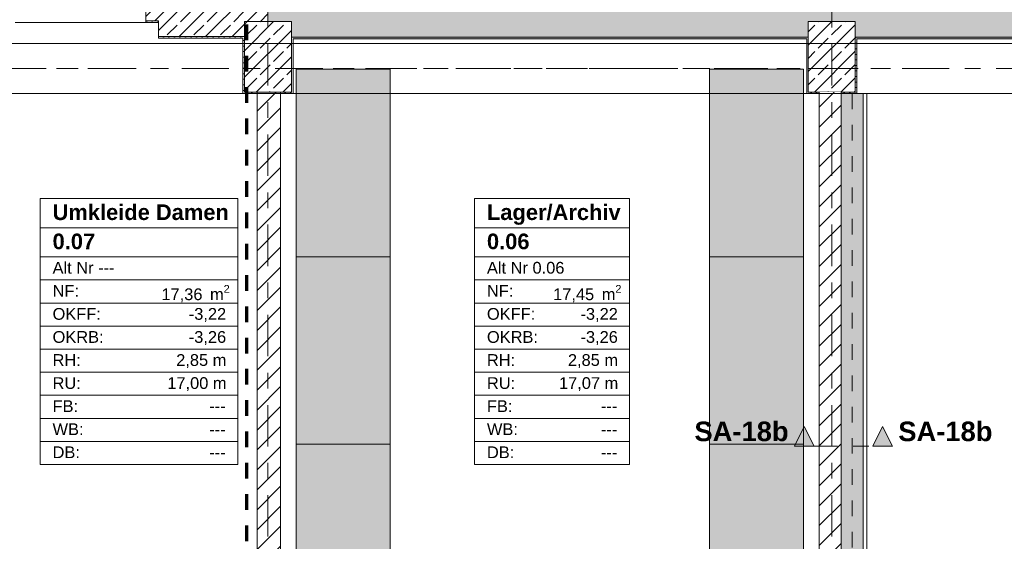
# Model space of a CAD drawing. Header units: metres. Extents: x -3.6 to 84.5, y -11 to 16.8.
# Tile 23 of 34: x 31.3 to 37.6, y 10.1 to 13.5. Entities that reach past the tile are written whole.
import ezdxf

# ---------------------------------------------------------------- set-up
doc = ezdxf.new("R2010")
doc.units = ezdxf.units.M
doc.header["$MEASUREMENT"] = 0
for name, pattern in [('Achse', [0.2, 0.1, -0.05, 0, -0.05]), ('Schnittlinie', [0.3, 0.15, -0.075, 0, -0.075]), ('Strichlinie doppelt', [0.546806, 0.264583, -0.105833, 0.070556, -0.105833]), ('Strichlinie eng', [0.115, 0.075, -0.04]), ('Wipeout_Contour', [1, 0, -1])]:
    doc.linetypes.add(name, pattern=pattern)
for name, color, linetype in [('203 - Marker.Schnitt - Ausbaudetail SA', 7, 'Continuous'), ('301 - Elemente.Linie', 7, 'Continuous'), ('401 - Zone.Raum_ Raumbegrenzung_ Whg.', 7, 'Continuous'), ('451 - Universal.Achsen Raster', 7, 'Continuous'), ('604 - Struktur.Wand Aussen', 7, 'Continuous'), ('605 - Struktur.Wand Innen', 7, 'Continuous'), ('607 - Struktur.Stütze', 7, 'Continuous'), ('608 - Struktur.Träger', 7, 'Continuous'), ('612 - Struktur.Stahlbau', 7, 'Continuous'), ('701 - Einrichtung.Möbel', 7, 'Continuous'), ('Neubau_612 - Struktur.Stahlbau', 7, 'Continuous'), ('Neubau_653 - Abdeckung.TB Verkofferung', 7, 'Continuous')]:
    doc.layers.add(name, color=color, linetype=linetype)
doc.styles.add('ERSTELLTER_STIL_1', font='txt')
doc.styles.add('ERSTELLTER_STIL_2', font='txt')
pattern_1 = [(45, (0, 0), (-0.01767767, 0.01767767), [0, -0.025])]
pattern_2 = [(45, (0, 0), (-0.0848528, 0.0848528), []), (45, (-0.04243, 0.04243), (-0.0848528, 0.0848528), [0.09, -0.03])]
pattern_3 = [(45, (0, 0), (-0.0636396, 0.0636396), [])]

msp = doc.modelspace()

# ---------------------------------------------------------------- hatches: boundary and pattern name
at = {"layer": '203 - Marker.Schnitt - Ausbaudetail SA', "linetype": 'Continuous', "lineweight": 0, "true_color": 0x000000}
for points in [[(36.2922, 10.7381), (36.4172, 10.7381), (36.3547, 10.8631)], [(36.9175, 10.7381), (36.855, 10.8631), (36.7925, 10.7381)]]:
    msp.add_hatch(color=18, dxfattribs=at).paths.add_polyline_path(points)
at = {"layer": '604 - Struktur.Wand Aussen', "linetype": 'Continuous', "lineweight": 0, "true_color": 0x000000}
h = msp.add_hatch(dxfattribs=at)
h.set_pattern_fill('Beton__Stahlbeton_0001', color=18, style=0, pattern_type=2)
h.set_pattern_definition(pattern_2)
h.paths.add_polyline_path([(32.2303, 13.695), (32.2303, 13.355), (32.78, 13.355), (32.78, 13.45), (32.93, 13.45), (32.93, 13.695)])
h = msp.add_hatch(dxfattribs=at)
h.set_pattern_fill('Beton__Stahlbeton_0001', color=18, style=0, pattern_type=2)
h.set_pattern_definition(pattern_2)
h.paths.add_polyline_path([(32.93, 13.45), (33.08, 13.45), (33.08, 13.35), (36.38, 13.35), (36.38, 13.45), (36.68, 13.45), (36.68, 13.35), (39.98, 13.35), (39.98, 13.45), (40.28, 13.45), (40.28, 13.35), (43.58, 13.35), (43.58, 13.45), (43.88, 13.45), (43.88, 13.35), (47.18, 13.35), (47.18, 13.45), (47.33, 13.45), (47.33, 13.695), (32.93, 13.695)])
h = msp.add_hatch(dxfattribs=at)
h.set_pattern_fill('Gips_0001', color=18, style=0, pattern_type=2)
h.set_pattern_definition(pattern_1)
h.paths.add_polyline_path([(32.77, 13.355), (32.2303, 13.355), (32.2303, 13.345), (32.77, 13.345)])
h = msp.add_hatch(dxfattribs=at)
h.set_pattern_fill('Gips_0001', color=18, style=0, pattern_type=2)
h.set_pattern_definition(pattern_1)
h.paths.add_polyline_path([(33.09, 13.35), (33.09, 13.34), (36.37, 13.34), (36.37, 13.35)])
h = msp.add_hatch(dxfattribs=at)
h.set_pattern_fill('Gips_0001', color=18, style=0, pattern_type=2)
h.set_pattern_definition(pattern_1)
h.paths.add_polyline_path([(36.69, 13.34), (39.97, 13.34), (39.97, 13.35), (36.69, 13.35)])
at = {"layer": '605 - Struktur.Wand Innen', "linetype": 'Continuous', "lineweight": 0, "true_color": 0x000000}
h = msp.add_hatch(dxfattribs=at)
h.set_pattern_fill('Beton__Stahlbeton_0001', color=18, style=0, pattern_type=2)
h.set_pattern_definition(pattern_2)
h.paths.add_polyline_path([(32.15, 13.455), (32.2303, 13.455), (32.2303, 13.695), (32.16, 13.695), (32.16, 13.535), (32.15, 13.535)])
h = msp.add_hatch(dxfattribs=at)
h.set_pattern_fill('Gips_0001', color=18, style=0, pattern_type=2)
h.set_pattern_definition(pattern_1)
h.paths.add_polyline_path([(32.2303, 13.455), (32.15, 13.455), (32.15, 13.445), (32.2303, 13.445)])
at = {"layer": '607 - Struktur.Stütze', "linetype": 'Continuous', "lineweight": 0, "true_color": 0x000000}
h = msp.add_hatch(dxfattribs=at)
h.set_pattern_fill('Beton__Stahlbeton_0001', color=18, style=0, pattern_type=2)
h.set_pattern_definition(pattern_2)
h.paths.add_polyline_path([(36.38, 13), (36.68, 13), (36.68, 13.45), (36.38, 13.45)])
h = msp.add_hatch(dxfattribs=at)
h.set_pattern_fill('Gips_0001', color=18, style=0, pattern_type=2)
h.set_pattern_definition(pattern_1)
h.paths.add_polyline_path([(32.77, 13.355), (32.77, 13.345), (32.78, 13.345), (32.78, 13.355)])
h = msp.add_hatch(dxfattribs=at)
h.set_pattern_fill('Gips_0001', color=18, style=0, pattern_type=2)
h.set_pattern_definition(pattern_1)
h.paths.add_polyline_path([(33.08, 13.34), (33.09, 13.34), (33.09, 13.35), (33.08, 13.35)])
h = msp.add_hatch(dxfattribs=at)
h.set_pattern_fill('Gips_0001', color=18, style=0, pattern_type=2)
h.set_pattern_definition(pattern_1)
h.paths.add_polyline_path([(36.37, 13.34), (36.38, 13.34), (36.38, 13.35), (36.37, 13.35)])
h = msp.add_hatch(dxfattribs=at)
h.set_pattern_fill('Gips_0001', color=18, style=0, pattern_type=2)
h.set_pattern_definition(pattern_1)
h.paths.add_polyline_path([(36.38, 13.34), (36.37, 13.34), (36.37, 12.99), (36.45, 12.99), (36.45, 13), (36.38, 13)])
h = msp.add_hatch(dxfattribs=at)
h.set_pattern_fill('Gips_0001', color=18, style=0, pattern_type=2)
h.set_pattern_definition(pattern_1)
h.paths.add_polyline_path([(36.59, 12.99), (36.69, 12.99), (36.69, 13.34), (36.68, 13.34), (36.68, 13), (36.59, 13)])
h = msp.add_hatch(dxfattribs=at)
h.set_pattern_fill('Gips_0001', color=18, style=0, pattern_type=2)
h.set_pattern_definition(pattern_1)
h.paths.add_polyline_path([(36.68, 13.35), (36.68, 13.34), (36.69, 13.34), (36.69, 13.35)])
at = {"layer": '701 - Einrichtung.Möbel', "linetype": 'Continuous', "lineweight": 0, "true_color": 0x3a3a3a}
for points in [[(33.71, 13.1451), (33.11, 13.1451), (33.11, 10.7496), (33.71, 10.7496)], [(35.75, 13.1455), (35.75, 10.75), (36.35, 10.75), (36.35, 13.1455)], [(33.71, 10.7496), (33.11, 10.7496), (33.11, 8.354), (33.71, 8.354)], [(35.75, 10.75), (35.75, 8.3544), (36.35, 8.3544), (36.35, 10.75)]]:
    msp.add_hatch(color=250, dxfattribs=at).paths.add_polyline_path(points)

# ---------------------------------------------------------------- linework, layer by layer
at = {"layer": '203 - Marker.Schnitt - Ausbaudetail SA', "color": 7, "linetype": 'Continuous', "lineweight": 13, "flags": 128}
for points in [[(36.2922, 10.7381), (36.4172, 10.7381), (36.3547, 10.8631)], [(36.9175, 10.7381), (36.7925, 10.7381), (36.855, 10.8631)]]:
    msp.add_lwpolyline(points, close=True, dxfattribs=at)
at = {"layer": '301 - Elemente.Linie', "color": 160, "linetype": 'Strichlinie eng', "lineweight": 70, "true_color": 0x3232ff, "flags": 128}
msp.add_lwpolyline([(15.0261, 14.065), (32.7919, 14.065), (32.7919, -0.365), (15.0261, -0.365)], close=True, dxfattribs=at)
at = {"layer": '401 - Zone.Raum_ Raumbegrenzung_ Whg.', "color": 7, "linetype": 'Continuous', "lineweight": 9}
for p, q in [((32.7365, 12.32), (31.4758, 12.32)), ((31.4758, 12.32), (31.4758, 10.6209)), ((31.4758, 12.32), (32.7365, 12.32)), ((31.4758, 12.1334), (31.4758, 12.32)), ((32.7365, 10.6209), (32.7365, 12.32)), ((32.7365, 12.32), (32.7365, 12.1334)), ((35.2379, 12.32), (34.2496, 12.32)), ((34.2496, 12.32), (34.2496, 10.6209)), ((34.2496, 12.32), (35.2379, 12.32)), ((34.2496, 12.1334), (34.2496, 12.32)), ((35.2379, 10.6209), (35.2379, 12.32)), ((35.2379, 12.32), (35.2379, 12.1334)), ((32.7365, 12.1334), (31.4758, 12.1334)), ((31.4758, 12.1334), (32.7365, 12.1334)), ((31.4758, 11.9468), (31.4758, 12.1334)), ((32.7365, 12.1334), (32.7365, 11.9468)), ((35.2379, 12.1334), (34.2496, 12.1334)), ((34.2496, 12.1334), (35.2379, 12.1334)), ((34.2496, 11.9468), (34.2496, 12.1334)), ((35.2379, 12.1334), (35.2379, 11.9468)), ((32.7365, 11.9468), (31.4758, 11.9468)), ((31.4758, 11.9468), (32.7365, 11.9468)), ((31.4758, 11.7994), (31.4758, 11.9468)), ((32.7365, 11.9468), (32.7365, 11.7994)), ((35.2379, 11.9468), (34.2496, 11.9468)), ((34.2496, 11.9468), (35.2379, 11.9468)), ((34.2496, 11.7994), (34.2496, 11.9468)), ((35.2379, 11.9468), (35.2379, 11.7994)), ((32.7365, 11.7994), (31.4758, 11.7994)), ((31.4758, 11.7994), (32.7365, 11.7994)), ((31.4758, 11.6521), (31.4758, 11.7994)), ((32.7365, 11.7994), (32.7365, 11.6521)), ((35.2379, 11.7994), (34.2496, 11.7994)), ((34.2496, 11.7994), (35.2379, 11.7994)), ((34.2496, 11.6521), (34.2496, 11.7994)), ((35.2379, 11.7994), (35.2379, 11.6521)), ((32.7365, 11.6521), (31.4758, 11.6521)), ((31.4758, 11.6521), (32.7365, 11.6521)), ((31.4758, 11.5048), (31.4758, 11.6521)), ((32.7365, 11.6521), (32.7365, 11.5048)), ((35.2379, 11.6521), (34.2496, 11.6521)), ((34.2496, 11.6521), (35.2379, 11.6521)), ((34.2496, 11.5048), (34.2496, 11.6521)), ((35.2379, 11.6521), (35.2379, 11.5048)), ((32.7365, 11.5048), (31.4758, 11.5048)), ((31.4758, 11.5048), (32.7365, 11.5048)), ((31.4758, 11.3575), (31.4758, 11.5048)), ((32.7365, 11.5048), (32.7365, 11.3575)), ((35.2379, 11.5048), (34.2496, 11.5048)), ((34.2496, 11.5048), (35.2379, 11.5048)), ((34.2496, 11.3575), (34.2496, 11.5048)), ((35.2379, 11.5048), (35.2379, 11.3575)), ((32.7365, 11.3575), (31.4758, 11.3575)), ((31.4758, 11.3575), (32.7365, 11.3575)), ((31.4758, 11.2102), (31.4758, 11.3575)), ((32.7365, 11.3575), (32.7365, 11.2102)), ((35.2379, 11.3575), (34.2496, 11.3575)), ((34.2496, 11.3575), (35.2379, 11.3575)), ((34.2496, 11.2102), (34.2496, 11.3575)), ((35.2379, 11.3575), (35.2379, 11.2102)), ((32.7365, 11.2102), (31.4758, 11.2102)), ((31.4758, 11.2102), (32.7365, 11.2102)), ((31.4758, 11.0628), (31.4758, 11.2102)), ((32.7365, 11.2102), (32.7365, 11.0628)), ((35.2379, 11.2102), (34.2496, 11.2102)), ((34.2496, 11.2102), (35.2379, 11.2102)), ((34.2496, 11.0628), (34.2496, 11.2102)), ((35.2379, 11.2102), (35.2379, 11.0628)), ((32.7365, 11.0628), (31.4758, 11.0628)), ((31.4758, 11.0628), (32.7365, 11.0628)), ((31.4758, 10.9155), (31.4758, 11.0628)), ((32.7365, 11.0628), (32.7365, 10.9155)), ((35.2379, 11.0628), (34.2496, 11.0628)), ((34.2496, 11.0628), (35.2379, 11.0628)), ((34.2496, 10.9155), (34.2496, 11.0628)), ((35.2379, 11.0628), (35.2379, 10.9155)), ((32.7365, 10.9155), (31.4758, 10.9155)), ((31.4758, 10.9155), (32.7365, 10.9155)), ((31.4758, 10.7682), (31.4758, 10.9155)), ((32.7365, 10.9155), (32.7365, 10.7682)), ((35.2379, 10.9155), (34.2496, 10.9155)), ((34.2496, 10.9155), (35.2379, 10.9155)), ((34.2496, 10.7682), (34.2496, 10.9155)), ((35.2379, 10.9155), (35.2379, 10.7682)), ((32.7365, 10.7682), (31.4758, 10.7682)), ((31.4758, 10.7682), (32.7365, 10.7682)), ((31.4758, 10.6209), (31.4758, 10.7682)), ((32.7365, 10.7682), (32.7365, 10.6209)), ((35.2379, 10.7682), (34.2496, 10.7682)), ((34.2496, 10.7682), (35.2379, 10.7682)), ((34.2496, 10.6209), (34.2496, 10.7682)), ((35.2379, 10.7682), (35.2379, 10.6209)), ((31.4758, 10.6209), (32.7365, 10.6209)), ((32.7365, 10.6209), (31.4758, 10.6209)), ((34.2496, 10.6209), (35.2379, 10.6209)), ((35.2379, 10.6209), (34.2496, 10.6209))]:
    msp.add_line(p, q, dxfattribs=at)
at = {"layer": '451 - Universal.Achsen Raster', "color": 160, "linetype": 'Strichlinie doppelt', "lineweight": 9, "true_color": 0x3232ff}
msp.add_line((64.935, 13.15), (-3.175, 13.15), dxfattribs=at)
at = {"layer": '604 - Struktur.Wand Aussen', "color": 7, "linetype": 'Continuous', "lineweight": 18}
for p, q in [((32.2303, 13.355), (32.78, 13.355)), ((33.08, 13.35), (36.38, 13.35)), ((36.68, 13.35), (39.98, 13.35))]:
    msp.add_line(p, q, dxfattribs=at)
at = {"layer": '604 - Struktur.Wand Aussen', "color": 7, "linetype": 'Continuous', "lineweight": 18, "flags": 128}
msp.add_lwpolyline([(32.2303, 13.455), (32.2303, 13.355)], dxfattribs=at)
at = {"layer": '604 - Struktur.Wand Aussen', "color": 7, "linetype": 'Continuous', "lineweight": 13, "flags": 128}
for points in [[(32.2303, 13.355), (32.2303, 13.345)], [(32.2303, 13.345), (32.77, 13.345)], [(33.09, 13.34), (36.37, 13.34)], [(36.69, 13.34), (39.97, 13.34)]]:
    msp.add_lwpolyline(points, dxfattribs=at)
at = {"layer": '605 - Struktur.Wand Innen', "color": 7, "linetype": 'Continuous', "lineweight": 18}
for q in [(32.15, 13.535), (32.2303, 13.455)]:
    msp.add_line((32.15, 13.455), q, dxfattribs=at)
at = {"layer": '605 - Struktur.Wand Innen', "color": 7, "linetype": 'Continuous', "lineweight": 13}
for p, q in [((31.315, 13.445), (32.15, 13.445)), ((32.15, 13.445), (32.15, 13.455))]:
    msp.add_line(p, q, dxfattribs=at)
at = {"layer": '605 - Struktur.Wand Innen', "color": 7, "linetype": 'Continuous', "lineweight": 13, "flags": 128}
for points in [[(32.15, 13.445), (32.2303, 13.445)], [(32.2303, 13.455), (32.2303, 13.445)]]:
    msp.add_lwpolyline(points, dxfattribs=at)
at = {"layer": '607 - Struktur.Stütze', "color": 7, "linetype": 'Continuous', "lineweight": 13, "flags": 128}
msp.add_lwpolyline([(36.38, 13), (36.68, 13), (36.68, 13.45), (36.38, 13.45)], close=True, dxfattribs=at)
at = {"layer": '607 - Struktur.Stütze', "color": 7, "linetype": 'Continuous', "lineweight": 5, "flags": 128}
for points in [[(36.37, 13.34), (36.37, 12.99), (36.45, 12.99)], [(36.59, 12.99), (36.69, 12.99), (36.69, 13.34)]]:
    msp.add_lwpolyline(points, dxfattribs=at)
at = {"layer": '608 - Struktur.Träger', "color": 7, "linetype": 'Continuous', "lineweight": 13}
msp.add_line((14.78, 13.31), (47.48, 13.31), dxfattribs=at)
at = {"layer": '608 - Struktur.Träger', "color": 7, "linetype": 'Achse', "lineweight": 9}
msp.add_line((14.78, 13.15), (47.48, 13.15), dxfattribs=at)
at = {"layer": '701 - Einrichtung.Möbel', "color": 7, "linetype": 'Continuous', "lineweight": 5, "true_color": 0xebebeb}
for p, q in [((33.71, 11.9473), (33.11, 11.9473)), ((35.75, 11.9478), (36.35, 11.9478))]:
    msp.add_line(p, q, dxfattribs=at)
at = {"layer": '701 - Einrichtung.Möbel', "color": 7, "linetype": 'Continuous', "lineweight": 5, "true_color": 0xebebeb, "flags": 128}
for points in [[(33.71, 13.1451), (33.71, 10.7496), (33.11, 10.7496), (33.11, 13.1451)], [(35.75, 13.1455), (35.75, 10.75), (36.35, 10.75), (36.35, 13.1455)], [(33.71, 10.7496), (33.71, 8.354), (33.11, 8.354), (33.11, 10.7496)], [(35.75, 10.75), (35.75, 8.3544), (36.35, 8.3544), (36.35, 10.75)]]:
    msp.add_lwpolyline(points, close=True, dxfattribs=at)
at = {"layer": 'Neubau_612 - Struktur.Stahlbau', "color": 1, "linetype": 'Achse', "lineweight": 9}
msp.add_line((36.66, 12.99), (36.66, 8.51), dxfattribs=at)
at = {"layer": 'Neubau_612 - Struktur.Stahlbau', "color": 1, "linetype": 'Continuous', "lineweight": 13}
msp.add_line((36.73, 12.99), (36.73, 8.51), dxfattribs=at)
at = {"layer": 'Neubau_653 - Abdeckung.TB Verkofferung', "color": 1, "linetype": 'Continuous', "lineweight": 9}
for p, q in [((36.59, 8.51), (36.59, 12.99)), ((36.755, 12.99), (36.59, 12.99)), ((36.755, 8.51), (36.755, 12.99))]:
    msp.add_line(p, q, dxfattribs=at)

# ---------------------------------------------------------------- texts
at = {"layer": '203 - Marker.Schnitt - Ausbaudetail SA', "color": 7, "lineweight": 13, "char_height": 0.125, "style": 'ERSTELLTER_STIL_1'}
for s, insert, attachment_point in [('\\A1;{\\pqr;\\pt0;\\fArial|b1|i0|c0|p38;SA-18b}', (36.2547, 10.7681), 9), ('\\A1;{\\pql;\\pt0;\\fArial|b1|i0|c0|p38;SA-18b}', (36.955, 10.7681), 7)]:
    msp.add_mtext(s, dxfattribs=dict(at, insert=insert, attachment_point=attachment_point))
at = {"layer": '401 - Zone.Raum_ Raumbegrenzung_ Whg.', "color": 7, "lineweight": 9, "attachment_point": 1}
for s, insert, char_height, style in [('\\A1;{\\pqj;\\pt0;\\fArial|b1|i0|c0|p38;Umkleide Damen}', (31.5544, 12.2824), 0.1, 'ERSTELLTER_STIL_1'), ('\\A1;{\\pqj;\\pt0;\\fArial|b1|i0|c0|p38;}', (32.6579, 12.3053), 0.1, 'ERSTELLTER_STIL_1'), ('\\A1;{\\pqj;\\pt0;\\fArial|b1|i0|c0|p38;Lager/Archiv}', (34.3282, 12.2824), 0.1, 'ERSTELLTER_STIL_1'), ('\\A1;{\\pqj;\\pt0;\\fArial|b1|i0|c0|p38;}', (35.1593, 12.3053), 0.1, 'ERSTELLTER_STIL_1'), ('\\A1;{\\pql;\\pt0;\\fArial|b1|i0|c0|p38;0.07}', (31.5544, 12.0958), 0.1, 'ERSTELLTER_STIL_1'), ('\\A1;{\\pqj;\\pt0;\\fArial|b1|i0|c0|p38;}', (32.6579, 12.1186), 0.1, 'ERSTELLTER_STIL_1'), ('\\A1;{\\pql;\\pt0;\\fArial|b1|i0|c0|p38;0.06}', (34.3282, 12.0958), 0.1, 'ERSTELLTER_STIL_1'), ('\\A1;{\\pqj;\\pt0;\\fArial|b1|i0|c0|p38;}', (35.1593, 12.1186), 0.1, 'ERSTELLTER_STIL_1'), ('\\A1;{\\pqj;\\pt0;\\fArial|b0|i0|c0|p38;Alt Nr ---}', (31.5544, 11.9149), 0.075, 'ERSTELLTER_STIL_2'), ('\\A1;{\\pqj;\\pt0;\\fArial|b0|i0|c0|p38;}', (32.6579, 11.932), 0.075, 'ERSTELLTER_STIL_2'), ('\\A1;{\\pqj;\\pt0;\\fArial|b0|i0|c0|p38;Alt Nr 0.06}', (34.3282, 11.9149), 0.075, 'ERSTELLTER_STIL_2'), ('\\A1;{\\pqj;\\pt0;\\fArial|b0|i0|c0|p38;}', (35.1593, 11.932), 0.075, 'ERSTELLTER_STIL_2'), ('\\A1;{\\pqj;\\pt0;\\fArial|b0|i0|c0|p38;NF: }', (31.5544, 11.7676), 0.075, 'ERSTELLTER_STIL_2'), ('\\A1;{\\pqj;\\pt0;\\fArial|b0|i0|c0|p38;NF: }', (34.3282, 11.7676), 0.075, 'ERSTELLTER_STIL_2'), ('\\A1;{\\pql;\\pt0,0.05;\\fArial|b0|i0|c0|p38;17,36\\fArial|b0|i0|c0|p38;\\A1{\\H.66x;\\S^  ;}\\fArial|b0|i0|c0|p38; m\\fArial|b0|i0|c0|p38;\\A1{\\H.66x;\\S2^  ;}}', (32.2494, 11.7676), 0.075, 'ERSTELLTER_STIL_2'), ('\\A1;{\\pql;\\pt0,0.05;\\fArial|b0|i0|c0|p38;17,45\\fArial|b0|i0|c0|p38;\\A1{\\H.66x;\\S^  ;}\\fArial|b0|i0|c0|p38; m\\fArial|b0|i0|c0|p38;\\A1{\\H.66x;\\S2^  ;}}', (34.7508, 11.7676), 0.075, 'ERSTELLTER_STIL_2'), ('\\A1;{\\pqj;\\pt0;\\fArial|b0|i0|c0|p38;OKFF: }', (31.5544, 11.6203), 0.075, 'ERSTELLTER_STIL_2'), ('\\A1;{\\pqj;\\pt0;\\fArial|b0|i0|c0|p38;-3,22}', (32.4241, 11.6203), 0.075, 'ERSTELLTER_STIL_2'), ('\\A1;{\\pqj;\\pt0;\\fArial|b0|i0|c0|p38;OKFF: }', (34.3282, 11.6203), 0.075, 'ERSTELLTER_STIL_2'), ('\\A1;{\\pqj;\\pt0;\\fArial|b0|i0|c0|p38;-3,22}', (34.9255, 11.6203), 0.075, 'ERSTELLTER_STIL_2'), ('\\A1;{\\pqj;\\pt0;\\fArial|b0|i0|c0|p38;OKRB: }', (31.5544, 11.4729), 0.075, 'ERSTELLTER_STIL_2'), ('\\A1;{\\pqj;\\pt0;\\fArial|b0|i0|c0|p38;-3,26}', (32.4241, 11.4729), 0.075, 'ERSTELLTER_STIL_2'), ('\\A1;{\\pqj;\\pt0;\\fArial|b0|i0|c0|p38;OKRB: }', (34.3282, 11.4729), 0.075, 'ERSTELLTER_STIL_2'), ('\\A1;{\\pqj;\\pt0;\\fArial|b0|i0|c0|p38;-3,26}', (34.9255, 11.4729), 0.075, 'ERSTELLTER_STIL_2'), ('\\A1;{\\pqj;\\pt0;\\fArial|b0|i0|c0|p38;RH: }', (31.5544, 11.3256), 0.075, 'ERSTELLTER_STIL_2'), ('\\A1;{\\pqj;\\pt0;\\fArial|b0|i0|c0|p38;2,85 m}', (32.3439, 11.3256), 0.075, 'ERSTELLTER_STIL_2'), ('\\A1;{\\pqj;\\pt0;\\fArial|b0|i0|c0|p38;RH: }', (34.3282, 11.3256), 0.075, 'ERSTELLTER_STIL_2'), ('\\A1;{\\pqj;\\pt0;\\fArial|b0|i0|c0|p38;2,85 m}', (34.8452, 11.3256), 0.075, 'ERSTELLTER_STIL_2'), ('\\A1;{\\pqj;\\pt0;\\fArial|b0|i0|c0|p38;RU: }', (31.5544, 11.1783), 0.075, 'ERSTELLTER_STIL_2'), ('\\A1;{\\pqj;\\pt0;\\fArial|b0|i0|c0|p38;17,00 m}', (32.2869, 11.1783), 0.075, 'ERSTELLTER_STIL_2'), ('\\A1;{\\pqj;\\pt0;\\fArial|b0|i0|c0|p38;RU: }', (34.3282, 11.1783), 0.075, 'ERSTELLTER_STIL_2'), ('\\A1;{\\pqj;\\pt0;\\fArial|b0|i0|c0|p38;17,07 m}', (34.7883, 11.1783), 0.075, 'ERSTELLTER_STIL_2'), ('\\A1;{\\pqj;\\pt0;\\fArial|b0|i0|c0|p38;FB: }', (31.5544, 11.031), 0.075, 'ERSTELLTER_STIL_2'), ('\\A1;{\\pqj;\\pt0;\\fArial|b0|i0|c0|p38;FB: }', (34.3282, 11.031), 0.075, 'ERSTELLTER_STIL_2'), ('\\A1;{\\pqj;\\pt0;\\fArial|b0|i0|c0|p38;---}', (32.5551, 11.031), 0.075, 'ERSTELLTER_STIL_2'), ('\\A1;{\\pqj;\\pt0;\\fArial|b0|i0|c0|p38;---}', (35.0564, 11.031), 0.075, 'ERSTELLTER_STIL_2'), ('\\A1;{\\pqj;\\pt0;\\fArial|b0|i0|c0|p38;WB: }', (31.5544, 10.8836), 0.075, 'ERSTELLTER_STIL_2'), ('\\A1;{\\pqj;\\pt0;\\fArial|b0|i0|c0|p38;WB: }', (34.3282, 10.8836), 0.075, 'ERSTELLTER_STIL_2'), ('\\A1;{\\pqj;\\pt0;\\fArial|b0|i0|c0|p38;---}', (32.5551, 10.8836), 0.075, 'ERSTELLTER_STIL_2'), ('\\A1;{\\pqj;\\pt0;\\fArial|b0|i0|c0|p38;---}', (35.0564, 10.8836), 0.075, 'ERSTELLTER_STIL_2'), ('\\A1;{\\pqj;\\pt0;\\fArial|b0|i0|c0|p38;DB: }', (31.5544, 10.7363), 0.075, 'ERSTELLTER_STIL_2'), ('\\A1;{\\pqj;\\pt0;\\fArial|b0|i0|c0|p38;---}', (32.5551, 10.7363), 0.075, 'ERSTELLTER_STIL_2'), ('\\A1;{\\pqj;\\pt0;\\fArial|b0|i0|c0|p38;DB: }', (34.3282, 10.7363), 0.075, 'ERSTELLTER_STIL_2'), ('\\A1;{\\pqj;\\pt0;\\fArial|b0|i0|c0|p38;---}', (35.0564, 10.7363), 0.075, 'ERSTELLTER_STIL_2')]:
    msp.add_mtext(s, dxfattribs=dict(at, insert=insert, char_height=char_height, style=style))

# ---------------------------------------------------------------- wipeouts: each hides what was drawn before it
at = {"color": 254, "linetype": 'Wipeout_Contour', "lineweight": 0, "ltscale": 138.819045}
msp.add_wipeout([(33.01, 8.5), (33.01, 13), (32.86, 13), (32.86, 8.5)], dxfattribs=at).dxf.layer = '605 - Struktur.Wand Innen'

# ---------------------------------------------------------------- next in the draw order: hatches: boundary and pattern name
at = {"layer": '605 - Struktur.Wand Innen', "linetype": 'Continuous', "lineweight": 0, "true_color": 0x000000}
h = msp.add_hatch(dxfattribs=at)
h.set_pattern_fill('MW_Ziegel_0001', color=18, style=0, pattern_type=2)
h.set_pattern_definition(pattern_3)
h.paths.add_polyline_path([(33.01, 8.5), (33.01, 13), (32.86, 13), (32.86, 8.5)])
at = {"layer": '607 - Struktur.Stütze', "linetype": 'Continuous', "lineweight": 0, "true_color": 0x000000}
h = msp.add_hatch(dxfattribs=at)
h.set_pattern_fill('Beton__Stahlbeton_0001', color=18, style=0, pattern_type=2)
h.set_pattern_definition(pattern_2)
h.paths.add_polyline_path([(32.78, 13), (33.08, 13), (33.08, 13.45), (32.78, 13.45)])
h = msp.add_hatch(dxfattribs=at)
h.set_pattern_fill('Gips_0001', color=18, style=0, pattern_type=2)
h.set_pattern_definition(pattern_1)
h.paths.add_polyline_path([(32.77, 13.345), (32.77, 12.99), (32.86, 12.99), (32.86, 13), (32.78, 13), (32.78, 13.345)])
h = msp.add_hatch(dxfattribs=at)
h.set_pattern_fill('Gips_0001', color=18, style=0, pattern_type=2)
h.set_pattern_definition(pattern_1)
h.paths.add_polyline_path([(33.01, 12.99), (33.09, 12.99), (33.09, 13.34), (33.08, 13.34), (33.08, 13), (33.01, 13)])

# ---------------------------------------------------------------- next in the draw order: linework, layer by layer
at = {"layer": '451 - Universal.Achsen Raster', "color": 160, "linetype": 'Strichlinie doppelt', "lineweight": 9, "true_color": 0x3232ff}
msp.add_line((32.93, -10.585), (32.93, 16.355), dxfattribs=at)
at = {"layer": '605 - Struktur.Wand Innen', "color": 7, "linetype": 'Continuous', "lineweight": 18, "flags": 128}
for points in [[(32.86, 13), (32.86, 8.5)], [(33.01, 8.5), (33.01, 13)]]:
    msp.add_lwpolyline(points, dxfattribs=at)
at = {"layer": '607 - Struktur.Stütze', "color": 7, "linetype": 'Continuous', "lineweight": 13, "flags": 128}
msp.add_lwpolyline([(32.78, 13), (33.08, 13), (33.08, 13.45), (32.78, 13.45)], close=True, dxfattribs=at)
at = {"layer": '607 - Struktur.Stütze', "color": 7, "linetype": 'Continuous', "lineweight": 5, "flags": 128}
for points in [[(32.77, 13.345), (32.77, 12.99), (32.86, 12.99)], [(33.01, 12.99), (33.09, 12.99), (33.09, 13.34)]]:
    msp.add_lwpolyline(points, dxfattribs=at)

# ---------------------------------------------------------------- next in the draw order: wipeouts: each hides what was drawn before it
at = {"color": 254, "linetype": 'Wipeout_Contour', "lineweight": 0, "ltscale": 152.358345}
msp.add_wipeout([(36.59, 8.0755), (36.59, 13), (36.45, 13), (36.45, 8.2455)], dxfattribs=at).dxf.layer = '605 - Struktur.Wand Innen'

# ---------------------------------------------------------------- next in the draw order: hatches: boundary and pattern name
at = {"layer": '605 - Struktur.Wand Innen', "linetype": 'Continuous', "lineweight": 0, "true_color": 0x000000}
h = msp.add_hatch(dxfattribs=at)
h.set_pattern_fill('MW_Ziegel_0001', color=18, style=0, pattern_type=2)
h.set_pattern_definition(pattern_3)
h.paths.add_polyline_path([(36.59, 8.0755), (36.59, 13), (36.45, 13), (36.45, 8.2455)])
at = {"layer": '612 - Struktur.Stahlbau', "linetype": 'Continuous', "lineweight": 0, "true_color": 0x30307f}
msp.add_hatch(color=177, dxfattribs=at).paths.add_polyline_path([(36.59, 12.99), (36.73, 12.99), (36.73, 8.51), (36.59, 8.51)])

# ---------------------------------------------------------------- next in the draw order: linework, layer by layer
at = {"layer": '203 - Marker.Schnitt - Ausbaudetail SA', "color": 7, "linetype": 'Schnittlinie', "lineweight": 13}
msp.add_line((36.4172, 10.7381), (36.7925, 10.7381), dxfattribs=at)
at = {"layer": '451 - Universal.Achsen Raster', "color": 160, "linetype": 'Strichlinie doppelt', "lineweight": 9, "true_color": 0x3232ff}
msp.add_line((36.53, -10.585), (36.53, 16.355), dxfattribs=at)
at = {"layer": '605 - Struktur.Wand Innen', "color": 7, "linetype": 'Continuous', "lineweight": 18, "flags": 128}
for points in [[(36.45, 13), (36.45, 8.2455)], [(36.59, 8.0755), (36.59, 13)]]:
    msp.add_lwpolyline(points, dxfattribs=at)
at = {"layer": '608 - Struktur.Träger', "color": 7, "linetype": 'Continuous', "lineweight": 13}
msp.add_line((14.78, 12.99), (47.48, 12.99), dxfattribs=at)
at = {"layer": 'Neubau_612 - Struktur.Stahlbau', "color": 1, "linetype": 'Continuous', "lineweight": 13}
for q in [(36.59, 8.51), (36.73, 12.99)]:
    msp.add_line((36.59, 12.99), q, dxfattribs=at)

doc.saveas('drawing.dxf')
